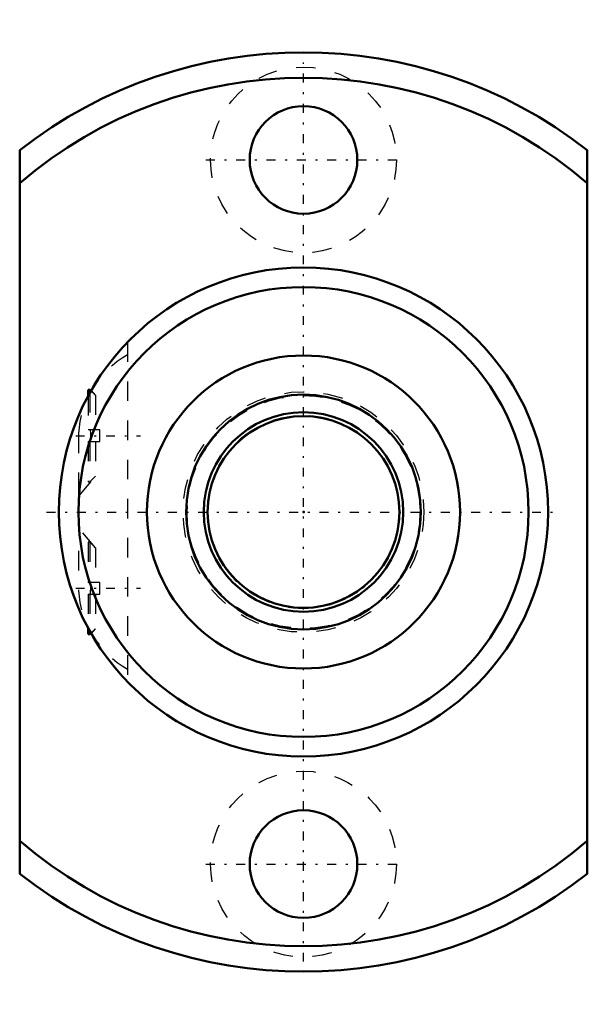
# Model space of a CAD drawing. Header units: millimetres. Extents: x -14.5 to 14.5, y -25.2 to 25.2.
import ezdxf

# ---------------------------------------------------------------- set-up
doc = ezdxf.new("R2010")
doc.units = ezdxf.units.MM
doc.linetypes.add('Center', pattern=[1.5, 0.45, -0.5, 0.05, -0.5])
doc.linetypes.add('Dashed', pattern=[2, 1, -1])
for name, color, linetype, lineweight in [('2d ConnectionPoints', 7, 'Continuous', 50), ('AM_0', 7, 'Continuous', 50), ('AM_5', 3, 'Continuous', 25), ('AM_7', 7, 'Center', 25), ('AM_9', 6, 'Dashed', 25)]:
    doc.layers.add(name, color=color, linetype=linetype, lineweight=lineweight)

# ---------------------------------------------------------------- blocks, each defined once
blk = doc.blocks.new('1_MBF_1202_3_7_nut_0_in_MBF1202_3_7RRGT_210LC3A_0__2')
at = {"layer": 'AM_0'}
for p, q in [((-14.5, -18.493), (-14.5, 18.493)), ((14.5, 18.493), (14.5, -18.493)), ((-10.92, 6.25), (-11, 6.25)), ((-11, 6.25), (-11, 5.937)), ((-10.859, 6.191), (-10.92, 6.25)), ((-10.92, 6.25), (-10.92, 6.083)), ((-11, -5.937), (-11, -6.25)), ((-11, -6.25), (-10.92, -6.25)), ((-10.92, -6.083), (-10.92, -6.25)), ((-10.92, -6.25), (-10.859, -6.191))]:
    blk.add_line(p, q, dxfattribs=at)
for centre, radius in [((0, 18), 2.75), ((0, 0), 12.5), ((0, 0), 11.5), ((0, 0), 8), ((0, -18), 2.75)]:
    blk.add_circle(centre, radius, dxfattribs=at)
for radius, start, end in [(23.5, 51.9011, 128.0989), (22.2, 49.2202, 130.7798), (22.2, 229.2202, 310.7798), (23.5, 231.9011, 308.0989)]:
    blk.add_arc((0, 0), radius, start, end, dxfattribs=at)
at = {"layer": 'AM_7'}
for p, q in [((0, -22.988), (0, 22.988)), ((-4.988, 18), (4.987, 18)), ((-11.637, 3.9), (-8.333, 3.9)), ((-13.125, 0), (13.125, 0)), ((-11.637, -3.9), (-8.333, -3.9)), ((-4.988, -18), (4.987, -18))]:
    blk.add_line(p, q, dxfattribs=at)
at = {"layer": 'AM_9'}
for p, q in [((-9, 8.675), (-9, -8.675)), ((-10.92, 6.083), (-10.92, 4.2)), ((-10.635, 5.971), (-10.859, 6.191)), ((-10.635, 5.971), (-10.832, 6.205)), ((-11, 5.937), (-11, 4.2)), ((-10.635, 5.971), (-10.635, 4.2)), ((-10.897, 4.2), (-11, 4.2)), ((-10.4, 4.2), (-10.886, 4.2)), ((-10.4, 3.6), (-10.4, 4.2)), ((-11.5, 4.015), (-11.5, -4.015)), ((-11, 3.6), (-10.897, 3.6)), ((-11, 3.6), (-11, 1.55)), ((-10.92, 3.6), (-10.92, 1.55)), ((-10.886, 3.6), (-10.4, 3.6)), ((-10.635, 3.6), (-10.635, 1.829)), ((-11.5, 0.8), (-10.635, 1.829)), ((-11, 1.55), (-10.92, 1.55)), ((-10.92, 1.55), (-10.635, 1.829)), ((-10.635, -1.829), (-11.5, -0.8)), ((-10.92, -1.55), (-11, -1.55)), ((-11, -1.55), (-11, -3.6)), ((-10.635, -1.829), (-10.92, -1.55)), ((-10.92, -1.55), (-10.92, -3.6)), ((-10.635, -1.829), (-10.635, -3.6)), ((-10.897, -3.6), (-11, -3.6)), ((-10.4, -3.6), (-10.886, -3.6)), ((-10.4, -4.2), (-10.4, -3.6)), ((-11, -4.2), (-10.897, -4.2)), ((-11, -4.2), (-11, -5.937)), ((-10.92, -4.2), (-10.92, -6.083)), ((-10.886, -4.2), (-10.4, -4.2)), ((-10.635, -4.2), (-10.635, -5.971)), ((-10.859, -6.191), (-10.635, -5.971)), ((-10.832, -6.205), (-10.635, -5.971))]:
    blk.add_line(p, q, dxfattribs=at)
for points in [[(-10.886, 3.6), (-10.872, 4.023), (-10.886, 4.2)], [(-10.886, -4.2), (-10.872, -3.777), (-10.886, -3.6)]]:
    blk.add_lwpolyline(points, dxfattribs=at)
for centre in [(0, 18), (0, -18)]:
    blk.add_circle(centre, 4.75, dxfattribs=at)
for centre, start, end in [((-6.51, 3.694), 119.8636, 176.3183), ((-6.51, -3.694), 183.6817, 240.1364)]:
    blk.add_arc(centre, 5, start, end, dxfattribs=at)
blk = doc.blocks.new('2_MBF120237RRGT210LC3A0_0_in_MBF1202_3_7RRGT_210LC3A_0__2')
at = {"layer": 'AM_0'}
for radius in [6, 5.1, 4.9]:
    blk.add_circle((0, 0), radius, dxfattribs=at)
at = {"layer": 'AM_5', "linetype": 'Dashed'}
blk.add_arc((0, 0), 4.927, 75, 15, dxfattribs=at)
at = {"layer": 'AM_9'}
for radius in [6.15, 5.95]:
    blk.add_circle((0, 0), radius, dxfattribs=at)

msp = doc.modelspace()

# ---------------------------------------------------------------- linework, layer by layer
at = {"layer": '2d ConnectionPoints'}
msp.add_point((0, 0), dxfattribs=at)
msp.add_point((0, 0), dxfattribs=at)

# ---------------------------------------------------------------- block references
for name in ['1_MBF_1202_3_7_nut_0_in_MBF1202_3_7RRGT_210LC3A_0__2', '2_MBF120237RRGT210LC3A0_0_in_MBF1202_3_7RRGT_210LC3A_0__2']:
    msp.add_blockref(name, (0, 0))

doc.saveas('drawing.dxf')
